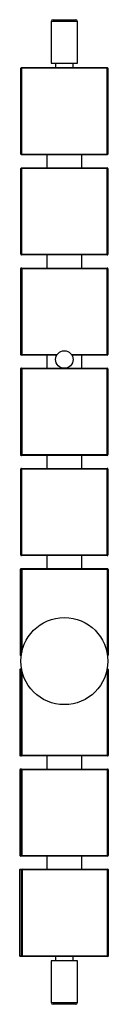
# Paper-space layout '_Superior' of a CAD drawing. Header units: millimetres. Extents: x -53 to 49, y -1665 to -535.
import ezdxf

# ---------------------------------------------------------------- set-up
doc = ezdxf.new("R2010")
doc.units = ezdxf.units.MM

psp = doc.layouts.new('_Superior')

# ---------------------------------------------------------------- linework, layer by layer
at = {"color": 7, "linetype": 'Continuous', "lineweight": 25}
for p, q in [((-16.3, -537), (-16.3, -585)), ((-14.3, -535), (11.7, -535)), ((13.7, -585), (13.7, -537)), ((-16.3, -585), (13.7, -585)), ((-11.3, -585), (-11.3, -590)), ((8.7, -590), (8.7, -585)), ((48.7, -590.8), (-51.3, -590.8)), ((-51.3, -689.2), (-51.3, -590.8)), ((-50.5, -590), (47.9, -590)), ((-50.5, -590.8), (-50.5, -689.2)), ((47.9, -590), (47.9, -590.8)), ((47.9, -689.2), (47.9, -590.8)), ((48.7, -590.8), (48.7, -689.2)), ((48.7, -689.2), (48.7, -590.8)), ((-51.3, -689.2), (48.7, -689.2)), ((-50.5, -689.2), (-50.5, -690)), ((47.9, -690), (-50.5, -690)), ((-21.3, -690), (-21.3, -705)), ((18.7, -705), (18.7, -690)), ((48.8, -705.8), (-51.3, -705.8)), ((-51.3, -804.2), (-51.3, -705.8)), ((-50.5, -705), (48, -705)), ((-50.5, -705), (-50.5, -705.8)), ((-50.5, -705.8), (-50.5, -804.2)), ((47.9, -705), (47.9, -705.8)), ((47.9, -804.2), (47.9, -705.8)), ((48.7, -705.8), (48.7, -804.2)), ((48.8, -804.2), (48.8, -705.8)), ((-51.3, -804.2), (48.8, -804.2)), ((-50.5, -804.2), (-50.5, -805)), ((48, -805), (-50.5, -805)), ((-21.3, -805), (-21.3, -820)), ((18.7, -820), (18.7, -805)), ((47.9, -804.2), (47.9, -805)), ((48.9, -820.8), (-51.7, -820.8)), ((-51.7, -820.8), (-51.7, -919.2)), ((-51.1, -919.2), (-51.1, -820.8)), ((-50.9, -820), (48.1, -820)), ((-50.3, -820.8), (-50.3, -919.2)), ((48.1, -919.2), (48.1, -820.8)), ((48.9, -820.8), (48.9, -919.2)), ((-51.7, -919.2), (-9.4, -919.2)), ((-9.9, -920), (-50.9, -920)), ((-21.3, -920), (-21.3, -935)), ((6.9, -919.2), (48.9, -919.2)), ((48.1, -920), (7.4, -920)), ((18.7, -935), (18.7, -920)), ((48.9, -935.8), (-51.8, -935.8)), ((-51.8, -935.8), (-51.8, -1034.2)), ((-51.1, -1034.2), (-51.1, -935.8)), ((-51, -935), (48.1, -935)), ((-50.2, -935.8), (-50.2, -1034.2)), ((48.1, -1034.2), (48.1, -935.8)), ((48.9, -935.8), (48.9, -1034.2)), ((-51.8, -1034.2), (48.9, -1034.2)), ((48.1, -1035), (-51, -1035)), ((-21.3, -1035), (-21.3, -1050)), ((18.7, -1050), (18.7, -1035)), ((48.8, -1050.8), (-51.5, -1050.8)), ((-51.5, -1050.8), (-51.5, -1149.2)), ((-51.2, -1149.2), (-51.2, -1050.8)), ((-50.7, -1050), (48, -1050)), ((-50.4, -1050.8), (-50.4, -1149.2)), ((48, -1149.2), (48, -1050.8)), ((48.8, -1050.8), (48.8, -1149.2)), ((-51.5, -1149.2), (48.8, -1149.2)), ((48, -1150), (-50.7, -1150)), ((-21.3, -1150), (-21.3, -1165)), ((18.7, -1165), (18.7, -1150)), ((49, -1165.8), (-51.9, -1165.8)), ((-51.9, -1165.8), (-51.9, -1264.2)), ((-51.1, -1165), (48.2, -1165)), ((-51, -1264.2), (-51, -1165.8)), ((49, -1165.8), (49, -1264.2)), ((-51.9, -1264.2), (-50.8, -1264.2)), ((-50.9, -1265), (-51.1, -1265)), ((-50.3, -1280.8), (-52.4, -1280.8)), ((-52.4, -1280.8), (-52.4, -1379.2)), ((-51.6, -1280), (-50.5, -1280)), ((-50.8, -1379.2), (-50.8, -1280.8)), ((47.8, -1280.8), (49.2, -1280.8)), ((47.9, -1280), (48.4, -1280)), ((48.4, -1379.2), (48.4, -1280.8)), ((49.2, -1280.8), (49.2, -1379.2)), ((-52.4, -1379.2), (49.2, -1379.2)), ((48.4, -1380), (-51.6, -1380)), ((-21.3, -1380), (-21.3, -1395)), ((18.7, -1395), (18.7, -1380)), ((49.2, -1395.8), (-52.3, -1395.8)), ((-52.3, -1395.8), (-52.3, -1494.2)), ((-51.5, -1395), (48.4, -1395)), ((-50.8, -1494.2), (-50.8, -1395.8)), ((-50, -1395.8), (-50, -1494.2)), ((48.4, -1494.2), (48.4, -1395.8)), ((49.2, -1395.8), (49.2, -1494.2)), ((-52.3, -1494.2), (49.2, -1494.2)), ((48.4, -1495), (-51.5, -1495)), ((-21.3, -1495), (-21.3, -1510)), ((18.7, -1510), (18.7, -1495)), ((-52.7, -1510.8), (-52.7, -1609.2)), ((-52.7, -1510.8), (-52.7, -1609.2)), ((49.3, -1510.8), (-52.7, -1510.8)), ((-51.9, -1510), (48.5, -1510)), ((-50.7, -1609.2), (-50.7, -1510.8)), ((-49.9, -1510.8), (-49.9, -1609.2)), ((48.5, -1609.2), (48.5, -1510.8)), ((49.3, -1609.2), (49.3, -1510.8)), ((-52.7, -1609.2), (49.3, -1609.2)), ((48.5, -1610), (-51.9, -1610)), ((-16.3, -1615), (-16.3, -1663)), ((13.7, -1615), (-16.3, -1615)), ((-11.3, -1610), (-11.3, -1615)), ((8.7, -1615), (8.7, -1610)), ((13.7, -1663), (13.7, -1615)), ((11.7, -1665), (-14.3, -1665))]:
    psp.add_line(p, q, dxfattribs=at)
at = {"color": 8, "linetype": 'Continuous', "lineweight": 25}
for p, q in [((13.7, -537), (-16.3, -537)), ((-50.2, -1165.8), (-50.2, -1260.8)), ((48.2, -1263.8), (48.2, -1165.8)), ((48.2, -1264.2), (49, -1264.2)), ((-50, -1282.3), (-50, -1379.2)), ((-16.3, -1663), (13.7, -1663))]:
    psp.add_line(p, q, dxfattribs=at)
at = {"color": 7, "linetype": 'Continuous', "lineweight": 25, "flags": 128}
for points in [[(-50.5, -590.8), (-50.5, -590.6), (-50.5, -590.5), (-50.5, -590.4), (-50.5, -590.2), (-50.5, -590.1), (-50.5, -590.1), (-50.5, -590), (-50.5, -590)], [(47.9, -689.2), (47.9, -689.4), (47.9, -689.5), (47.9, -689.6), (47.9, -689.8), (47.9, -689.9), (47.9, -689.9), (47.9, -690), (47.9, -690)]]:
    psp.add_lwpolyline(points, dxfattribs=at)
at = {"color": 7, "linetype": 'Continuous', "lineweight": 25}
for centre, radius in [((-1.3, -925), 10), ((-1.3, -1271.1), 50)]:
    psp.add_circle(centre, radius, dxfattribs=at)
for centre, radius, start, end in [((-14.3, -537), 2, 90, 180), ((11.7, -537), 2, 0, 90), ((-50.5, -590.8), 0.8, 90, 180), ((47.9, -590.8), 0.8, 360, 90), ((47.9, -590.8), 0.8, 360, 90), ((-50.5, -689.2), 0.8, 180, 270), ((47.9, -689.2), 0.8, 270, 0), ((47.9, -689.2), 0.8, 270, 0), ((-50.5, -705.8), 0.8, 90, 180), ((47.9, -705.8), 0.8, 360, 90), ((48, -705.8), 0.8, 360, 90), ((-50.5, -804.2), 0.8, 180, 270), ((47.9, -804.2), 0.8, 270, 0), ((48, -804.2), 0.8, 270, 0), ((-50.9, -820.8), 0.8, 90.0005, 180.0005), ((-50.3, -820.8), 0.8, 90.0005, 180.0005), ((-84, -820.6), 33.7, 359.6602, 1.0196), ((14.4, -820.6), 33.7, 359.6602, 1.0196), ((48.1, -820.8), 0.8, 359.9995, 89.9995), ((-50.9, -919.2), 0.8, 179.9995, 269.9995), ((-50.3, -919.2), 0.8, 179.9995, 269.9995), ((-84, -919.4), 33.7, 358.9804, 0.3398), ((14.4, -919.4), 33.7, 358.9804, 0.3398), ((48.1, -919.2), 0.8, 270.0005, 0.0005), ((-51, -935.8), 0.8, 90.0009, 180.0009), ((-50.3, -935.8), 0.8, 90.0009, 180.0009), ((-75.8, -935.6), 25.6, 359.5518, 1.3449), ((22.6, -935.6), 25.6, 359.5518, 1.3449), ((48.1, -935.8), 0.8, 359.9991, 89.9991), ((-51, -1034.2), 0.8, 179.9991, 269.9991), ((-50.3, -1034.2), 0.8, 179.9991, 269.9991), ((-75.8, -1034.4), 25.6, 358.6551, 0.4482), ((22.6, -1034.4), 25.6, 358.6551, 0.4482), ((48.1, -1034.2), 0.8, 270.0009, 0.0009), ((-50.7, -1050.8), 0.8, 90.0002, 180.0002), ((-50.4, -1050.8), 0.8, 90.0002, 180.0002), ((-110.5, -1050.6), 60.1, 359.8094, 0.572), ((-12.1, -1050.6), 60.1, 359.8094, 0.572), ((48, -1050.8), 0.8, 359.9998, 89.9998), ((-50.7, -1149.2), 0.8, 179.9998, 269.9998), ((-50.4, -1149.2), 0.8, 179.9998, 269.9998), ((-110.5, -1149.4), 60.1, 359.428, 0.1906), ((-12.1, -1149.4), 60.1, 359.428, 0.1906), ((48, -1149.2), 0.8, 270.0002, 0.0002), ((-51.1, -1165.8), 0.8, 90.0012, 180.0012), ((-50.2, -1165.8), 0.8, 90.0012, 180.0012), ((-72.1, -1165.6), 21.9, 359.4762, 1.5716), ((26.3, -1165.6), 21.9, 359.4762, 1.5716), ((48.2, -1165.8), 0.8, 359.9988, 89.9988), ((-51.1, -1264.2), 0.8, 179.9988, 269.9988), ((48.2, -1264.2), 0.8, 281.6167, 0.001), ((-51.6, -1280.8), 0.8, 90.0035, 180.0035), ((35.7, -1280.6), 12.7, 359.0995, 2.7033), ((48.4, -1280.8), 0.8, 359.9965, 89.9965), ((-51.6, -1379.2), 0.8, 179.9965, 269.9965), ((-50, -1379.2), 0.8, 179.9965, 269.9965), ((-62.7, -1379.4), 12.7, 357.2967, 0.9005), ((35.7, -1379.4), 12.7, 357.2967, 0.9005), ((48.4, -1379.2), 0.8, 270.0035, 0.0035), ((-51.5, -1395.8), 0.8, 90.0033, 180.0033), ((-50, -1395.8), 0.8, 90.0033, 180.0033), ((-63.3, -1395.6), 13.3, 359.1363, 2.5928), ((35.1, -1395.6), 13.3, 359.1363, 2.5928), ((48.4, -1395.8), 0.8, 359.9967, 89.9967), ((-51.5, -1494.2), 0.8, 179.9967, 269.9967), ((-50, -1494.2), 0.8, 179.9967, 269.9967), ((-63.3, -1494.4), 13.3, 357.4072, 0.8637), ((35.1, -1494.4), 13.3, 357.4072, 0.8637), ((48.4, -1494.2), 0.8, 270.0033, 0.0033), ((-51.9, -1510.8), 0.8, 90.0059, 180.0059), ((-49.9, -1510.8), 0.8, 90.0059, 180.0059), ((-59.7, -1510.6), 9.88, 358.8405, 3.4824), ((38.6, -1510.6), 9.88, 358.8405, 3.4824), ((48.5, -1510.8), 0.8, 359.9941, 89.9941), ((-51.9, -1609.2), 0.8, 179.9941, 269.9941), ((-49.9, -1609.2), 0.8, 179.9941, 269.9941), ((-59.7, -1609.4), 9.88, 356.5176, 1.1595), ((38.6, -1609.4), 9.88, 356.5176, 1.1595), ((48.5, -1609.2), 0.8, 270.0059, 0.0059), ((-14.3, -1663), 2, 180, 270), ((11.7, -1663), 2, 270, 360)]:
    psp.add_arc(centre, radius, start, end, dxfattribs=at)
at = {"color": 8, "linetype": 'Continuous', "lineweight": 25}
for centre, start, end in [((-50.2, -1264.2), 179.9999, 215.1251), ((-50, -1280.8), 123.4281, 180.0015)]:
    psp.add_arc(centre, 0.8, start, end, dxfattribs=at)

doc.saveas('drawing.dxf')
